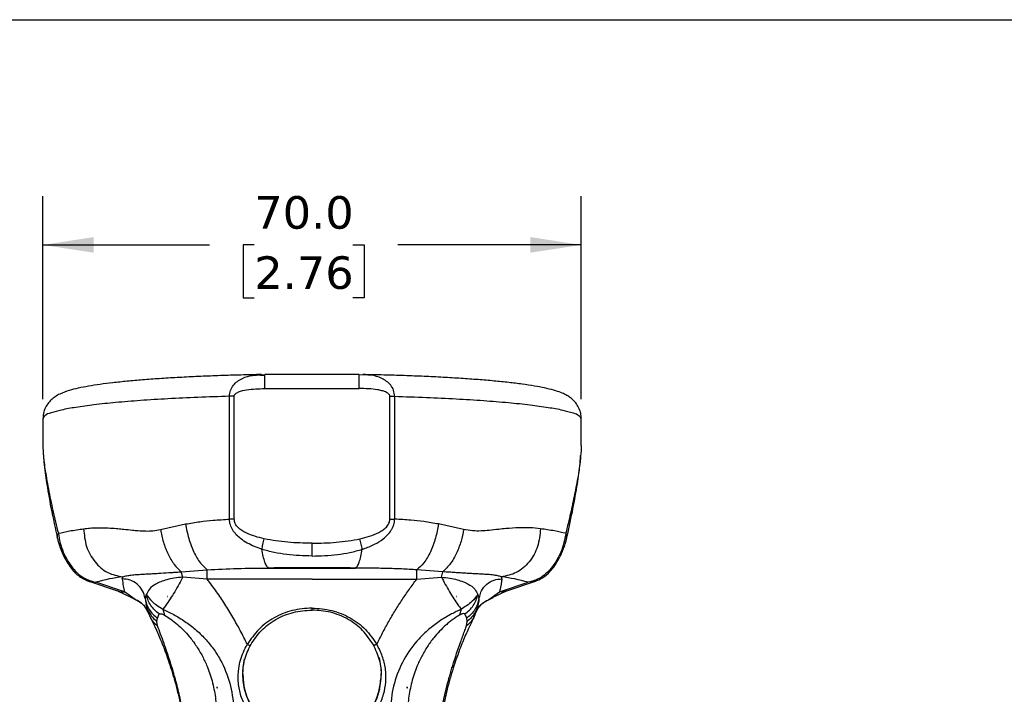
# Model space of a CAD drawing. Header units: millimetres. Extents: x 13 to 546, y 13 to 419.
# Tile 17 of 18: x 290 to 418, y 331 to 419. Entities that reach past the tile are written whole.
import ezdxf

# ---------------------------------------------------------------- set-up
doc = ezdxf.new("R2010")
doc.units = ezdxf.units.MM
doc.header["$LTSCALE"] = 2
doc.linetypes.add('SLD-Solid', pattern=[0])
doc.layers.add('DIMENSIONS', color=140, linetype='SLD-Solid', lineweight=25)
doc.layers.add('TEXT', color=140, linetype='SLD-Solid', lineweight=25)
doc.styles.add('SLDTEXTSTYLE0', font='VERDANA.TTF')
doc.dimstyles.new('SLDDIMSTYLE0', dxfattribs={"dimtxt": 4.316016, "dimasz": 6.604, "dimexe": 0, "dimexo": 0.0625, "dimgap": 1.079004, "dimtad": 0, "dimtih": 1, "dimtoh": 1, "dimrnd": 1e-09, "dimzin": 4, "dimdsep": 46, "dimtxsty": 'SLDTEXTSTYLE0', "dimsah": 1, "dimcen": 0.09, "dimadec": 0, "dimazin": 1, "dimtfac": 1, "dimtofl": 0, "dimtmove": 0, "dimatfit": 3, "dimfxl": 0, "dimfrac": 2, "dimtolj": 1, "dimtzin": 12, "dimarcsym": 0})

# ---------------------------------------------------------------- blocks, each defined once
blk = doc.blocks.new('_D_6')
at = {"layer": 'DIMENSIONS'}
for p, q in [((293.05, 369.75), (293.05, 396.15)), ((363.05, 369.75), (363.05, 396.15)), ((293.05, 389.8), (314.7, 389.8)), ((320.54, 389.8), (319.1, 389.8)), ((319.1, 389.8), (319.1, 382.94)), ((333.37, 389.8), (334.82, 389.8)), ((334.82, 389.8), (334.82, 382.94)), ((363.05, 389.8), (339.22, 389.8)), ((319.1, 382.94), (320.54, 382.94)), ((334.82, 382.94), (333.37, 382.94))]:
    blk.add_line(p, q, dxfattribs=at)
for points in [[(293.05, 389.8), (299.66, 388.79), (299.66, 390.82)], [(363.05, 389.8), (356.45, 390.82), (356.45, 388.79)]]:
    blk.add_solid(points, dxfattribs=at)
at = {"layer": 'DIMENSIONS', "char_height": 4.233, "attachment_point": 1, "style": 'SLDTEXTSTYLE0'}
for s, insert in [('70.0', (320.54, 396.15)), ('2.76', (320.54, 388.32))]:
    blk.add_mtext(s, dxfattribs=dict(at, insert=insert))

msp = doc.modelspace()

# ---------------------------------------------------------------- linework, layer by layer
for p, q in [((320.805, 372.867), (321.475, 372.907)), ((321.953, 372.925), (320.808, 372.833)), ((321.972, 372.838), (321.356, 372.827)), ((334.194, 372.942), (321.897, 372.942)), ((321.921, 372.887), (321.921, 372.915)), ((335.317, 372.875), (334.155, 372.925)), ((334.186, 372.887), (334.186, 372.915)), ((335.317, 372.873), (334.65, 372.909)), ((317.924, 370.12), (317.31, 370.111)), ((317.923, 354.141), (317.924, 370.12)), ((321.921, 371.116), (334.186, 371.116)), ((338.184, 354.141), (338.183, 370.12)), ((338.183, 370.12), (338.797, 370.111)), ((293.054, 367.208), (293.054, 363.735)), ((363.054, 363.712), (363.054, 367.208)), ((308.351, 352.78), (311.611, 353.502)), ((317.923, 354.141), (317.31, 354.133)), ((338.184, 354.141), (338.798, 354.133)), ((347.756, 352.78), (344.496, 353.502)), ((311.028, 347.278), (314.43, 347.535)), ((311.237, 346.581), (311.028, 347.278)), ((322.409, 347.771), (333.698, 347.771)), ((345.079, 347.278), (341.677, 347.535)), ((344.87, 346.581), (345.079, 347.278)), ((299.007, 346.054), (302.743, 344.821)), ((299.071, 346.033), (299.946, 345.914)), ((303.683, 344.682), (299.946, 345.914)), ((314.431, 346.329), (311.237, 346.581)), ((341.676, 346.329), (344.87, 346.581)), ((352.424, 344.682), (356.161, 345.914)), ((353.364, 344.821), (357.101, 346.054)), ((357.036, 346.033), (356.161, 345.914)), ((302.757, 344.817), (304.493, 343.988)), ((305.073, 343.68), (303.683, 344.682)), ((351.034, 343.68), (352.424, 344.682)), ((351.612, 343.987), (353.349, 344.817)), ((304.561, 343.941), (305.52, 343.435)), ((306.285, 344.137), (306.351, 343.976)), ((306.394, 343.978), (306.349, 343.829)), ((306.349, 343.829), (306.379, 343.547)), ((306.385, 343.489), (306.462, 343.122)), ((306.502, 344.344), (306.394, 343.978)), ((309.225, 344.091), (309.225, 344.056)), ((309.225, 344.056), (309.266, 344.056)), ((346.882, 344.056), (346.841, 344.056)), ((346.882, 344.091), (346.882, 344.056)), ((349.605, 344.344), (349.712, 343.983)), ((349.722, 343.489), (349.645, 343.119)), ((349.712, 343.983), (349.758, 343.829)), ((349.758, 343.829), (349.722, 343.489)), ((349.755, 343.981), (349.82, 344.134)), ((349.758, 343.829), (349.856, 344.122)), ((350.587, 343.435), (351.546, 343.942)), ((308.659, 342.408), (308.865, 341.654)), ((328.054, 342.488), (328.054, 342.571)), ((347.448, 342.408), (347.243, 341.654)), ((307.886, 340.832), (307.938, 341.261)), ((307.952, 340.264), (307.886, 340.832)), ((307.938, 341.261), (308.19, 341.804)), ((348.169, 341.261), (347.917, 341.804)), ((348.155, 340.264), (348.222, 340.832)), ((348.222, 340.832), (348.169, 341.261)), ((312.358, 337.97), (312.357, 337.971)), ((312.357, 337.97), (312.357, 337.971)), ((312.357, 337.97), (312.358, 337.97)), ((343.749, 337.97), (343.75, 337.971)), ((343.75, 337.97), (343.749, 337.97)), ((343.75, 337.97), (343.75, 337.971)), ((315.66, 332.178), (315.705, 332.178)), ((315.705, 332.178), (315.705, 332.298)), ((315.705, 332.178), (315.754, 332.178)), ((340.402, 332.178), (340.354, 332.178)), ((340.402, 332.178), (340.402, 332.298)), ((340.447, 332.178), (340.402, 332.178))]:
    msp.add_line(p, q)
at = {"flags": 128}
for points in [[(321.921, 371.116), (321.921, 371.865), (321.921, 372.474), (321.921, 372.849), (321.921, 372.887)], [(334.186, 371.116), (334.186, 371.865), (334.186, 372.474), (334.186, 372.849), (334.186, 372.887)], [(317.31, 354.133), (317.31, 363.081), (317.31, 370.111)], [(338.798, 354.133), (338.797, 363.081), (338.797, 370.111)], [(328.054, 349.338), (328.054, 349.679), (328.054, 350.091), (328.054, 350.543), (328.054, 350.998)], [(314.431, 346.329), (314.43, 347.04), (314.43, 347.535)], [(341.676, 346.329), (341.677, 347.04), (341.677, 347.535)], [(328.054, 346.329), (320.425, 346.329), (314.431, 346.329)], [(328.054, 346.329), (335.682, 346.329), (341.676, 346.329)], [(319.24, 335.974), (319.057, 334.837), (319.023, 334.32)], [(337.089, 333.997), (337.059, 334.745), (336.83, 336.131)]]:
    msp.add_lwpolyline(points, dxfattribs=at)
for centre, radius, start, end in [((328.054, 18.72), 329.099, 89.01718, 90.98282), ((305.827, 326.052), 20.714, 96.61133, 106.4941), ((350.28, 326.052), 20.714, 73.50592, 83.38866), ((327.813, 334.018), 8.759, 180.0201, 212.05396), ((328.294, 334.018), 8.759, 327.94601, 359.97995), ((328.157, 334.079), 8.943, 284.93863, 347.08247)]:
    msp.add_arc(centre, radius, start, end)
for points, knots in [([(321.474, 372.937), (321.26, 372.934), (320.142, 372.914), (318.144, 372.865), (315.512, 372.78), (312.971, 372.675), (310.539, 372.551), (308.232, 372.409), (306.067, 372.25), (304.056, 372.073), (302.21, 371.88), (300.536, 371.669), (299.034, 371.44), (297.689, 371.184), (296.437, 370.874), (295.415, 370.51), (294.646, 370.079), (294.109, 369.654), (293.644, 369.13), (293.278, 368.465), (293.064, 367.8), (293.08, 367.368), (293.087, 367.209)], [0, 0, 0, 0, 0.0210845, 0.1098976, 0.1963684, 0.2798724, 0.3598268, 0.4356873, 0.5069578, 0.5732048, 0.6340782, 0.6893498, 0.7389905, 0.7833645, 0.8238426, 0.8657308, 0.8894472, 0.9101636, 0.932791, 0.9577176, 0.9844934, 1, 1, 1, 1]), ([(317.31, 370.111), (317.34, 370.372), (317.401, 370.891), (317.794, 371.558), (318.342, 372.083), (319.169, 372.56), (320.023, 372.84), (320.642, 372.861), (320.805, 372.867)], [0, 0, 0, 0, 0.1595784, 0.3169865, 0.4618806, 0.6209883, 0.8998885, 1, 1, 1, 1]), ([(363.021, 367.21), (363.027, 367.365), (363.045, 367.799), (362.831, 368.458), (362.475, 369.109), (362.038, 369.613), (361.56, 370.006), (361.024, 370.332), (360.342, 370.64), (359.422, 370.94), (358.268, 371.216), (356.887, 371.472), (355.33, 371.703), (353.576, 371.916), (351.668, 372.109), (349.606, 372.284), (347.397, 372.441), (345.053, 372.58), (342.589, 372.7), (340.022, 372.801), (337.37, 372.881), (335.569, 372.922), (334.656, 372.938), (334.651, 372.938)], [0, 0, 0, 0, 0.015238, 0.0425073, 0.0665723, 0.0879843, 0.107641, 0.1271906, 0.1495222, 0.1810719, 0.222187, 0.2660878, 0.3191509, 0.3769164, 0.4397839, 0.5077122, 0.5804286, 0.6575354, 0.738554, 0.8229482, 0.9101388, 0.9995144, 1, 1, 1, 1]), ([(338.797, 370.111), (338.768, 370.38), (338.713, 370.895), (338.308, 371.562), (337.771, 372.076), (336.916, 372.574), (336.069, 372.848), (335.446, 372.869), (335.317, 372.873)], [0, 0, 0, 0, 0.1640141, 0.3150953, 0.4673438, 0.6171018, 0.9207201, 1, 1, 1, 1]), ([(317.31, 370.111), (315.937, 370.068), (313.27, 369.984), (309.41, 369.799), (305.848, 369.577), (302.641, 369.317), (299.837, 369.028), (297.493, 368.705), (295.605, 368.387), (294.301, 368.003), (293.352, 367.74), (293.138, 367.34), (293.067, 367.208)], [0, 0, 0, 0, 0.1670207, 0.3244896, 0.4699209, 0.6010307, 0.7157792, 0.8124168, 0.8895441, 0.9462226, 0.9823436, 1, 1, 1, 1]), ([(317.924, 370.12), (317.926, 370.148), (317.931, 370.205), (317.981, 370.319), (318.149, 370.509), (318.674, 370.784), (319.962, 371.078), (321.123, 371.101), (321.921, 371.116)], [0, 0, 0, 0, 0.0194547, 0.0400634, 0.0853677, 0.1931222, 0.4452894, 1, 1, 1, 1]), ([(338.183, 370.12), (338.173, 370.177), (338.151, 370.299), (337.954, 370.508), (337.603, 370.697), (337.109, 370.855), (336.369, 371.005), (335.388, 371.101), (334.591, 371.111), (334.186, 371.116)], [0, 0, 0, 0, 0.0397144, 0.0849943, 0.1926907, 0.3150455, 0.4451467, 0.7177095, 1, 1, 1, 1]), ([(338.797, 370.111), (340.17, 370.068), (342.837, 369.984), (346.697, 369.799), (350.259, 369.577), (353.466, 369.317), (356.271, 369.028), (358.614, 368.705), (360.502, 368.387), (361.806, 368.003), (362.755, 367.74), (362.969, 367.34), (363.04, 367.208)], [0, 0, 0, 0, 0.1670207, 0.3244895, 0.4699209, 0.6010307, 0.7157792, 0.8124168, 0.8895441, 0.9462226, 0.9823436, 1, 1, 1, 1]), ([(293.056, 363.735), (293.06, 363.452), (293.066, 362.978), (293.113, 362.507), (293.132, 362.318)], [0, 0, 0, 0, 0.5979387, 1, 1, 1, 1]), ([(363.041, 363.712), (363.043, 363.513), (363.049, 363.073), (363.003, 362.635), (362.979, 362.394)], [0, 0, 0, 0, 0.4506632, 1, 1, 1, 1]), ([(362.979, 362.394), (362.963, 362.19), (362.896, 361.309), (362.632, 359.624), (362.206, 357.321), (361.662, 354.828), (361.253, 353.149), (361.044, 352.288)], [0, 0, 0, 0, 0.0596209, 0.257202, 0.4963876, 0.74197, 1, 1, 1, 1]), ([(361.139, 351.538), (361.401, 352.719), (361.903, 354.981), (362.478, 358.164), (362.855, 360.602), (362.939, 361.957), (362.966, 362.394)], [0, 0, 0, 0, 0.3293023, 0.6305682, 0.8806824, 1, 1, 1, 1]), ([(293.132, 362.318), (293.146, 362.139), (293.191, 361.59), (293.323, 360.632), (293.518, 359.396), (293.763, 358.062), (294.047, 356.663), (294.361, 355.228), (294.7, 353.766), (294.942, 352.782), (295.063, 352.288)], [0, 0, 0, 0, 0.0527463, 0.1615235, 0.2837949, 0.4196737, 0.5596832, 0.7025124, 0.8508225, 1, 1, 1, 1]), ([(293.14, 362.316), (293.145, 362.179), (293.186, 361.115), (293.522, 358.875), (294.109, 355.417), (294.668, 352.893), (294.969, 351.538)], [0, 0, 0, 0, 0.0378237, 0.2917056, 0.6195122, 1, 1, 1, 1]), ([(311.611, 353.502), (312.232, 353.608), (313.421, 353.811), (315.324, 354.007), (316.605, 354.088), (317.31, 354.133)], [0, 0, 0, 0, 0.3292329, 0.6305913, 1, 1, 1, 1]), ([(311.611, 353.502), (311.726, 352.871), (311.955, 351.61), (312.619, 349.9), (313.399, 348.47), (314.12, 347.816), (314.43, 347.535)], [0, 0, 0, 0, 0.2849033, 0.5692543, 0.8148251, 1, 1, 1, 1]), ([(321.527, 350.215), (321.203, 350.328), (320.552, 350.555), (319.631, 351), (318.835, 351.516), (318.203, 352.079), (317.723, 352.682), (317.454, 353.254), (317.33, 353.751), (317.316, 354.006), (317.31, 354.133)], [0, 0, 0, 0, 0.1682318, 0.337446, 0.5000119, 0.6314734, 0.7503484, 0.8752061, 0.9376351, 1, 1, 1, 1]), ([(321.821, 351.567), (321.014, 351.775), (319.804, 352.087), (318.567, 352.869), (318.022, 353.522), (317.956, 353.935), (317.923, 354.141)], [0, 0, 0, 0, 0.5009494, 0.7510441, 0.8759172, 1, 1, 1, 1]), ([(334.286, 351.567), (334.707, 351.671), (335.542, 351.876), (336.55, 352.277), (337.274, 352.705), (337.737, 353.096), (338.101, 353.566), (338.156, 353.952), (338.184, 354.141)], [0, 0, 0, 0, 0.26196162, 0.51928099, 0.6528271, 0.76781423, 0.88599662, 1, 1, 1, 1]), ([(334.58, 350.215), (334.582, 350.216), (334.601, 350.222), (334.666, 350.244), (335.204, 350.427), (336.137, 350.798), (337.17, 351.43), (337.893, 352.066), (338.292, 352.562), (338.539, 353.014), (338.737, 353.487), (338.774, 353.878), (338.798, 354.133)], [0, 0, 0, 0, 0.0010868, 0.0097102, 0.0337408, 0.2795367, 0.5000421, 0.6233193, 0.7502986, 0.8091015, 0.8754351, 1, 1, 1, 1]), ([(344.496, 353.502), (343.856, 353.61), (342.659, 353.812), (340.756, 354.011), (339.495, 354.089), (338.798, 354.133)], [0, 0, 0, 0, 0.33930176, 0.63474315, 1, 1, 1, 1]), ([(344.496, 353.502), (344.384, 352.887), (344.16, 351.645), (343.508, 349.944), (342.729, 348.494), (341.995, 347.825), (341.677, 347.535)], [0, 0, 0, 0, 0.2779282, 0.5605357, 0.809549, 1, 1, 1, 1]), ([(294.985, 351.573), (294.969, 351.607), (294.869, 351.834), (294.974, 352.079), (295.063, 352.288)], [0, 0, 0, 0, 0.1518128, 1, 1, 1, 1]), ([(295.063, 352.288), (295.548, 352.395), (296.636, 352.635), (297.739, 352.794), (298.35, 352.883)], [0, 0, 0, 0, 0.44592015, 1, 1, 1, 1]), ([(295.063, 352.288), (295.132, 351.864), (295.267, 351.031), (295.688, 349.837), (296.234, 348.727), (297.061, 347.546), (298.233, 346.389), (299.395, 346.067), (299.946, 345.914)], [0, 0, 0, 0, 0.1503787, 0.2956625, 0.4424447, 0.5825195, 0.8022669, 1, 1, 1, 1]), ([(298.35, 352.883), (298.624, 352.915), (299.171, 352.981), (300.012, 353.021), (300.886, 353.022), (301.826, 352.981), (302.727, 352.91), (303.69, 352.813), (304.569, 352.721), (305.527, 352.627), (306.422, 352.579), (307.396, 352.597), (308.024, 352.717), (308.351, 352.78)], [0, 0, 0, 0, 0.0823798, 0.1647583, 0.2512124, 0.3435407, 0.4458325, 0.5213348, 0.6329256, 0.7099531, 0.809148, 0.9006739, 1, 1, 1, 1]), ([(298.35, 352.883), (298.426, 352.098), (298.575, 350.547), (299.717, 348.538), (301.376, 347.033), (302.768, 346.761), (303.442, 346.629)], [0, 0, 0, 0, 0.2657486, 0.5250098, 0.7697871, 1, 1, 1, 1]), ([(308.351, 352.78), (308.456, 352.232), (308.667, 351.128), (309.285, 349.601), (310.044, 348.267), (310.72, 347.587), (311.028, 347.278)], [0, 0, 0, 0, 0.2680541, 0.5401063, 0.7902371, 1, 1, 1, 1]), ([(347.756, 352.78), (347.66, 352.269), (347.461, 351.212), (346.873, 349.709), (346.116, 348.331), (345.409, 347.613), (345.079, 347.278)], [0, 0, 0, 0, 0.25019601, 0.51650647, 0.77437683, 1, 1, 1, 1]), ([(357.757, 352.883), (357.29, 352.932), (356.357, 353.031), (354.863, 353.021), (353.524, 352.926), (352.233, 352.795), (351.15, 352.678), (350.016, 352.588), (348.901, 352.571), (348.147, 352.709), (347.756, 352.78)], [0, 0, 0, 0, 0.1402882, 0.2803161, 0.4457228, 0.5413934, 0.6681751, 0.7714953, 0.8814644, 1, 1, 1, 1]), ([(357.757, 352.883), (357.682, 352.098), (357.533, 350.547), (356.391, 348.538), (354.731, 347.033), (353.339, 346.761), (352.665, 346.629)], [0, 0, 0, 0, 0.26574858, 0.52500997, 0.76978713, 1, 1, 1, 1]), ([(361.044, 352.288), (360.977, 351.88), (360.841, 351.048), (360.427, 349.849), (359.872, 348.728), (359.206, 347.765), (358.467, 346.999), (357.505, 346.267), (356.677, 346.05), (356.161, 345.914)], [0, 0, 0, 0, 0.14459, 0.2952662, 0.4426163, 0.582058, 0.7034506, 0.815419, 1, 1, 1, 1]), ([(361.044, 352.288), (360.559, 352.395), (359.471, 352.635), (358.368, 352.794), (357.757, 352.883)], [0, 0, 0, 0, 0.4459196, 1, 1, 1, 1]), ([(361.126, 351.572), (361.139, 351.602), (361.24, 351.828), (361.135, 352.074), (361.044, 352.288)], [0, 0, 0, 0, 0.132488, 1, 1, 1, 1]), ([(294.951, 351.604), (294.991, 351.436), (295.078, 351.079), (295.258, 350.527), (295.481, 349.944), (295.818, 349.192), (296.266, 348.376), (296.969, 347.406), (297.855, 346.537), (298.688, 346.191), (299.069, 346.034)], [0, 0, 0, 0, 0.071588, 0.1528655, 0.2412737, 0.3314065, 0.4952809, 0.6274254, 0.8299104, 1, 1, 1, 1]), ([(321.527, 350.215), (321.548, 350.316), (321.593, 350.529), (321.665, 350.861), (321.741, 351.211), (321.794, 351.448), (321.821, 351.567)], [0, 0, 0, 0, 0.2233646, 0.4728588, 0.7362763, 1, 1, 1, 1]), ([(328.054, 350.998), (327.003, 351.012), (324.911, 351.04), (322.848, 351.392), (321.821, 351.567)], [0, 0, 0, 0, 0.5021639, 1, 1, 1, 1]), ([(328.054, 350.998), (329.104, 351.012), (331.197, 351.04), (333.259, 351.392), (334.286, 351.567)], [0, 0, 0, 0, 0.5021639, 1, 1, 1, 1]), ([(334.58, 350.215), (334.559, 350.317), (334.513, 350.533), (334.416, 350.983), (334.339, 351.332), (334.286, 351.567)], [0, 0, 0, 0, 0.2265201, 0.4774111, 1, 1, 1, 1]), ([(357.038, 346.034), (357.37, 346.166), (358.122, 346.467), (358.968, 347.231), (359.687, 348.152), (360.17, 348.979), (360.548, 349.775), (360.806, 350.416), (361.014, 351.026), (361.111, 351.421), (361.156, 351.604)], [0, 0, 0, 0, 0.1476166, 0.3352703, 0.4645361, 0.6340698, 0.7322123, 0.8309198, 0.9216859, 1, 1, 1, 1]), ([(322.409, 347.771), (322.32, 347.848), (322.089, 348.049), (321.894, 348.594), (321.679, 349.323), (321.581, 349.896), (321.527, 350.215)], [0, 0, 0, 0, 0.1316335, 0.342659, 0.6352016, 1, 1, 1, 1]), ([(328.054, 349.338), (327.502, 349.347), (326.4, 349.364), (324.754, 349.517), (323.117, 349.765), (322.057, 350.065), (321.527, 350.215)], [0, 0, 0, 0, 0.2501613, 0.500243, 0.750205, 1, 1, 1, 1]), ([(328.054, 349.338), (328.605, 349.346), (329.707, 349.363), (331.353, 349.518), (332.99, 349.765), (334.05, 350.065), (334.58, 350.215)], [0, 0, 0, 0, 0.2501682, 0.5002517, 0.7502128, 1, 1, 1, 1]), ([(333.698, 347.771), (333.787, 347.848), (334.019, 348.049), (334.213, 348.594), (334.428, 349.323), (334.526, 349.896), (334.58, 350.215)], [0, 0, 0, 0, 0.1316334, 0.342659, 0.6352015, 1, 1, 1, 1]), ([(303.442, 346.629), (303.454, 346.633), (303.618, 346.692), (303.972, 346.785), (304.562, 346.876), (305.232, 346.932), (305.932, 346.972), (306.622, 347.007), (307.327, 347.045), (308.269, 347.103), (309.149, 347.161), (309.954, 347.211), (310.484, 347.245), (310.846, 347.267), (311.028, 347.278)], [0, 0, 0, 0, 0.004885, 0.0686925, 0.1434804, 0.2393576, 0.3329198, 0.4195758, 0.5108556, 0.6106365, 0.7908053, 0.8576727, 0.9279927, 1, 1, 1, 1]), ([(314.43, 347.535), (315.731, 347.606), (318.389, 347.749), (321.05, 347.764), (322.409, 347.771)], [0, 0, 0, 0, 0.4895505, 1, 1, 1, 1]), ([(341.677, 347.535), (341.016, 347.577), (339.692, 347.662), (337.729, 347.72), (335.73, 347.756), (334.395, 347.766), (333.698, 347.771)], [0, 0, 0, 0, 0.2487493, 0.4984872, 0.7380807, 1, 1, 1, 1]), ([(352.665, 346.629), (352.513, 346.676), (352.179, 346.781), (351.591, 346.869), (350.907, 346.931), (350.187, 346.971), (349.475, 347.008), (348.771, 347.046), (348.065, 347.089), (347.362, 347.134), (346.647, 347.18), (345.883, 347.229), (345.352, 347.261), (345.079, 347.278)], [0, 0, 0, 0, 0.0625946, 0.1373493, 0.2332039, 0.3328283, 0.4208917, 0.5136423, 0.6104584, 0.6989645, 0.7908341, 0.892178, 1, 1, 1, 1]), ([(303.383, 346.372), (303.382, 346.399), (303.381, 346.444), (303.393, 346.51), (303.411, 346.571), (303.432, 346.61), (303.442, 346.629)], [0, 0, 0, 0, 0.296107, 0.5087404, 0.7545944, 1, 1, 1, 1]), ([(306.349, 343.829), (306.263, 344.166), (306.085, 344.861), (305.37, 345.704), (304.429, 346.269), (303.723, 346.339), (303.383, 346.372)], [0, 0, 0, 0, 0.2439298, 0.5027187, 0.7600495, 1, 1, 1, 1]), ([(303.383, 346.372), (303.416, 346.055), (303.477, 345.485), (303.62, 344.929), (303.683, 344.682)], [0, 0, 0, 0, 0.5556778, 1, 1, 1, 1]), ([(311.237, 346.581), (310.868, 346.545), (310.174, 346.476), (309.219, 346.274), (308.416, 346.02), (307.633, 345.653), (306.906, 345.145), (306.623, 344.583), (306.502, 344.344)], [0, 0, 0, 0, 0.2022129, 0.3808743, 0.5330564, 0.6602888, 0.855294, 1, 1, 1, 1]), ([(311.237, 346.581), (311.229, 346.567), (311.163, 346.441), (310.737, 345.637), (309.95, 344.218), (309.081, 343), (308.659, 342.408)], [0, 0, 0, 0, 0.0099424, 0.0866284, 0.5558434, 1, 1, 1, 1]), ([(319.635, 337.827), (319.332, 338.444), (318.74, 339.65), (317.759, 341.401), (316.733, 343.072), (315.628, 344.723), (314.838, 345.783), (314.431, 346.329)], [0, 0, 0, 0, 0.2063915, 0.4035522, 0.6028088, 0.7953681, 1, 1, 1, 1]), ([(336.473, 337.827), (336.718, 338.33), (337.208, 339.338), (338.013, 340.811), (338.86, 342.249), (339.757, 343.65), (340.689, 345.013), (341.349, 345.893), (341.676, 346.329)], [0, 0, 0, 0, 0.1681732, 0.3365487, 0.5041401, 0.669486, 0.8362566, 1, 1, 1, 1]), ([(344.87, 346.581), (345.239, 346.545), (345.933, 346.476), (346.889, 346.274), (347.691, 346.02), (348.475, 345.653), (349.201, 345.145), (349.484, 344.583), (349.605, 344.344)], [0, 0, 0, 0, 0.2022128, 0.3808742, 0.5330564, 0.6602888, 0.855294, 1, 1, 1, 1]), ([(344.87, 346.581), (345.04, 346.265), (345.382, 345.625), (345.919, 344.691), (346.453, 343.808), (346.965, 343.053), (347.3, 342.606), (347.448, 342.408)], [0, 0, 0, 0, 0.2189722, 0.4432563, 0.6585217, 0.848837, 1, 1, 1, 1]), ([(349.856, 344.122), (349.92, 344.357), (350.079, 344.948), (350.74, 345.702), (351.677, 346.27), (352.384, 346.339), (352.725, 346.372)], [0, 0, 0, 0, 0.1842017, 0.4633906, 0.7410515, 1, 1, 1, 1]), ([(352.725, 346.372), (352.72, 346.319), (352.711, 346.223), (352.697, 346.08), (352.68, 345.942), (352.65, 345.72), (352.61, 345.484), (352.561, 345.237), (352.525, 345.075), (352.491, 344.938), (352.459, 344.813), (352.437, 344.729), (352.424, 344.682)], [0, 0, 0, 0, 0.09287814, 0.16774231, 0.25201548, 0.33556637, 0.55851817, 0.66933304, 0.77426261, 0.84903414, 0.9152249, 1, 1, 1, 1]), ([(352.725, 346.372), (352.725, 346.399), (352.726, 346.444), (352.714, 346.51), (352.696, 346.571), (352.675, 346.61), (352.665, 346.629)], [0, 0, 0, 0, 0.2961073, 0.5087409, 0.7545973, 1, 1, 1, 1]), ([(302.748, 344.83), (302.768, 344.82), (303.052, 344.678), (303.379, 344.68), (303.683, 344.682)], [0, 0, 0, 0, 0.0708992, 1, 1, 1, 1]), ([(353.359, 344.83), (353.339, 344.82), (353.056, 344.678), (352.728, 344.68), (352.424, 344.682)], [0, 0, 0, 0, 0.070901, 1, 1, 1, 1]), ([(305.073, 343.68), (304.888, 343.753), (304.677, 343.837), (304.508, 343.983), (304.489, 344)], [0, 0, 0, 0, 0.8826404, 1, 1, 1, 1]), ([(306.745, 341.975), (306.662, 342.16), (306.494, 342.534), (306.101, 343.015), (305.628, 343.417), (305.257, 343.593), (305.073, 343.68)], [0, 0, 0, 0, 0.247151, 0.4996894, 0.7523986, 1, 1, 1, 1]), ([(305.583, 343.366), (305.698, 343.296), (306, 343.113), (306.447, 342.644), (306.655, 342.187), (306.773, 341.93)], [0, 0, 0, 0, 0.21141, 0.5567432, 1, 1, 1, 1]), ([(306.349, 343.829), (306.402, 343.579), (306.509, 343.074), (306.86, 342.375), (307.33, 341.747), (307.736, 341.422), (307.938, 341.261)], [0, 0, 0, 0, 0.2464214, 0.4982689, 0.751031, 1, 1, 1, 1]), ([(306.441, 343.127), (306.494, 342.851), (306.612, 342.246), (306.869, 341.684), (307.009, 341.379)], [0, 0, 0, 0, 0.4553784, 1, 1, 1, 1]), ([(306.502, 344.344), (306.73, 344.028), (307.117, 343.491), (307.898, 342.896), (308.392, 342.579), (308.659, 342.408)], [0, 0, 0, 0, 0.3974918, 0.6742112, 1, 1, 1, 1]), ([(308.19, 341.804), (307.985, 341.961), (307.569, 342.278), (307.078, 342.897), (306.698, 343.589), (306.567, 344.094), (306.502, 344.344)], [0, 0, 0, 0, 0.24769758, 0.50027493, 0.75270154, 1, 1, 1, 1]), ([(309.266, 344.056), (309.258, 344.062), (309.245, 344.074), (309.231, 344.085), (309.225, 344.091)], [0, 0, 0, 0, 0.55998712, 1, 1, 1, 1]), ([(346.841, 344.056), (346.849, 344.062), (346.863, 344.074), (346.876, 344.085), (346.882, 344.091)], [0, 0, 0, 0, 0.55998712, 1, 1, 1, 1]), ([(349.605, 344.344), (349.377, 344.027), (348.966, 343.458), (348.174, 342.875), (347.681, 342.558), (347.448, 342.408)], [0, 0, 0, 0, 0.3975705, 0.7156249, 1, 1, 1, 1]), ([(347.917, 341.804), (348.123, 341.961), (348.538, 342.279), (349.029, 342.897), (349.409, 343.589), (349.54, 344.094), (349.605, 344.344)], [0, 0, 0, 0, 0.2478449, 0.5004699, 0.7528458, 1, 1, 1, 1]), ([(349.758, 343.829), (349.705, 343.579), (349.598, 343.073), (349.246, 342.374), (348.776, 341.746), (348.371, 341.422), (348.169, 341.261)], [0, 0, 0, 0, 0.24663547, 0.49855652, 0.75124756, 1, 1, 1, 1]), ([(349.337, 341.936), (349.433, 342.151), (349.612, 342.555), (350.02, 343.009), (350.324, 343.27), (350.495, 343.35), (350.516, 343.359)], [0, 0, 0, 0, 0.3721762, 0.6993996, 0.9630816, 1, 1, 1, 1]), ([(349.362, 341.975), (349.441, 342.15), (349.601, 342.511), (349.981, 342.988), (350.457, 343.404), (350.84, 343.587), (351.034, 343.68)], [0, 0, 0, 0, 0.2341959, 0.4819096, 0.7389527, 1, 1, 1, 1]), ([(351.034, 343.68), (351.214, 343.751), (351.423, 343.835), (351.592, 343.98), (351.616, 344)], [0, 0, 0, 0, 0.85841349, 1, 1, 1, 1]), ([(306.462, 343.122), (306.485, 342.991), (306.554, 342.601), (306.84, 341.998), (307.287, 341.344), (307.687, 341.001), (307.886, 340.832)], [0, 0, 0, 0, 0.143824, 0.4298789, 0.7170905, 1, 1, 1, 1]), ([(308.659, 342.408), (308.889, 342.302), (309.366, 342.083), (310.075, 341.713), (310.803, 341.295), (311.749, 340.686), (312.904, 339.813), (314.138, 338.63), (315.233, 337.299), (316.426, 335.422), (317.469, 332.849), (317.875, 330.133), (317.828, 327.974), (317.612, 326.38), (317.227, 324.849), (316.77, 323.629), (316.34, 322.711), (315.986, 322.058), (315.612, 321.442), (315.336, 321.054), (315.201, 320.864)], [0, 0, 0, 0, 0.0293873, 0.060685, 0.0925614, 0.1264619, 0.1908132, 0.2598101, 0.3238805, 0.3897789, 0.5166528, 0.6419968, 0.704646, 0.7660893, 0.8277622, 0.8869869, 0.9166474, 0.944968, 0.9729381, 1, 1, 1, 1]), ([(328.054, 342.571), (327.186, 342.508), (325.465, 342.383), (323.079, 341.384), (321.02, 339.889), (320.093, 338.509), (319.635, 337.827)], [0, 0, 0, 0, 0.2566767, 0.5096707, 0.7575405, 1, 1, 1, 1]), ([(320.078, 337.796), (320.511, 338.444), (321.386, 339.755), (323.335, 341.176), (325.595, 342.13), (327.23, 342.25), (328.054, 342.31)], [0, 0, 0, 0, 0.2425567, 0.489858, 0.742902, 1, 1, 1, 1]), ([(328.054, 342.571), (328.921, 342.508), (330.644, 342.383), (333.029, 341.383), (335.087, 339.889), (336.014, 338.51), (336.473, 337.827)], [0, 0, 0, 0, 0.2568775, 0.5099666, 0.7573824, 1, 1, 1, 1]), ([(328.054, 342.31), (328.054, 342.307), (328.054, 342.294), (328.054, 342.36), (328.054, 342.397), (328.054, 342.454), (328.054, 342.488)], [0, 0, 0, 0, 0.0320818, 0.177894, 0.5109671, 1, 1, 1, 1]), ([(336.03, 337.796), (335.597, 338.443), (334.723, 339.752), (332.758, 341.187), (330.493, 342.137), (328.857, 342.253), (328.054, 342.31)], [0, 0, 0, 0, 0.2421206, 0.4893577, 0.7493915, 1, 1, 1, 1]), ([(347.448, 342.408), (347.346, 342.361), (347.086, 342.242), (346.613, 342.015), (345.995, 341.693), (345.299, 341.289), (344.335, 340.672), (343.193, 339.8), (341.547, 338.223), (339.888, 335.938), (338.641, 332.853), (338.233, 330.144), (338.278, 327.986), (338.491, 326.404), (338.876, 324.865), (339.417, 323.415), (340.086, 322.062), (340.638, 321.256), (340.907, 320.864)], [0, 0, 0, 0, 0.01302, 0.03312781, 0.06066877, 0.09368849, 0.12628972, 0.19321689, 0.2596281, 0.3896593, 0.51668769, 0.64136887, 0.70376478, 0.76618156, 0.82576535, 0.88705305, 0.94500566, 1, 1, 1, 1]), ([(349.645, 343.119), (349.622, 342.99), (349.553, 342.6), (349.267, 341.998), (348.82, 341.344), (348.42, 341.001), (348.222, 340.832)], [0, 0, 0, 0, 0.1431133, 0.4294005, 0.7168512, 1, 1, 1, 1]), ([(349.098, 341.377), (349.238, 341.683), (349.495, 342.244), (349.612, 342.849), (349.666, 343.125)], [0, 0, 0, 0, 0.54488122, 1, 1, 1, 1]), ([(306.989, 341.416), (307.117, 341.195), (307.372, 340.756), (307.759, 340.427), (307.952, 340.264)], [0, 0, 0, 0, 0.50256944, 1, 1, 1, 1]), ([(306.99, 341.417), (307.093, 341.209), (307.31, 340.77), (307.644, 340.062), (307.997, 339.28), (308.377, 338.39), (308.77, 337.41), (309.189, 336.288), (309.611, 335.058), (310.038, 333.679), (310.443, 332.203), (310.812, 330.646), (311.131, 329.06), (311.386, 327.51), (311.582, 326.001), (311.706, 324.732), (311.782, 323.665), (311.828, 322.818), (311.845, 322.263), (311.854, 321.995)], [0, 0, 0, 0, 0.0345174, 0.0726908, 0.1163305, 0.1621532, 0.2164824, 0.2732011, 0.3401983, 0.4098333, 0.4877454, 0.5676565, 0.6475863, 0.728139, 0.8011443, 0.8738081, 0.9175735, 0.960102, 1, 1, 1, 1]), ([(308.19, 341.804), (308.269, 341.823), (308.416, 341.857), (308.599, 341.785), (308.743, 341.722), (308.823, 341.678), (308.865, 341.654)], [0, 0, 0, 0, 0.3338478, 0.6167845, 0.7985287, 1, 1, 1, 1]), ([(308.865, 341.654), (309.143, 341.481), (309.73, 341.116), (310.844, 340.224), (311.939, 339.102), (312.962, 337.737), (313.719, 336.487), (314.462, 334.933), (315.096, 333.094), (315.524, 330.96), (315.695, 328.793), (315.576, 327.356), (315.516, 326.64)], [0, 0, 0, 0, 0.0568117, 0.1195561, 0.2467499, 0.3271162, 0.4146624, 0.4994677, 0.625028, 0.7505184, 0.8757444, 1, 1, 1, 1]), ([(347.243, 341.654), (347.092, 341.564), (346.783, 341.378), (346.337, 341.066), (345.887, 340.721), (345.305, 340.229), (344.619, 339.565), (343.81, 338.638), (343.026, 337.556), (342.292, 336.303), (341.581, 334.77), (340.976, 332.953), (340.635, 331.203), (340.496, 329.795), (340.46, 328.737), (340.484, 327.687), (340.555, 326.988), (340.591, 326.64)], [0, 0, 0, 0, 0.0303831, 0.0624939, 0.0941467, 0.1285277, 0.1944222, 0.2593032, 0.3413641, 0.4254632, 0.5104085, 0.6335266, 0.7561256, 0.8182289, 0.8784435, 0.9393662, 1, 1, 1, 1]), ([(349.117, 341.417), (349.014, 341.209), (348.797, 340.771), (348.463, 340.063), (348.11, 339.28), (347.73, 338.39), (347.336, 337.409), (346.917, 336.286), (346.495, 335.055), (346.069, 333.676), (345.664, 332.2), (345.294, 330.644), (344.976, 329.058), (344.721, 327.508), (344.525, 325.999), (344.408, 324.804), (344.34, 323.878), (344.301, 323.231), (344.272, 322.603), (344.26, 322.195), (344.254, 321.995)], [0, 0, 0, 0, 0.0345059, 0.0726697, 0.1162772, 0.1621659, 0.2165765, 0.2733515, 0.3403581, 0.4099777, 0.4878746, 0.5677755, 0.6476736, 0.7282123, 0.801241, 0.8738386, 0.9066518, 0.9393181, 0.9702278, 1, 1, 1, 1]), ([(347.917, 341.804), (347.852, 341.823), (347.724, 341.86), (347.551, 341.801), (347.392, 341.737), (347.297, 341.684), (347.243, 341.654)], [0, 0, 0, 0, 0.27759235, 0.54324578, 0.74070209, 1, 1, 1, 1]), ([(349.117, 341.417), (348.991, 341.198), (348.736, 340.758), (348.35, 340.429), (348.155, 340.264)], [0, 0, 0, 0, 0.49761898, 1, 1, 1, 1]), ([(311.663, 326.64), (311.545, 327.4), (311.31, 328.907), (310.841, 331.135), (310.309, 333.252), (309.816, 334.939), (309.414, 336.199), (309.111, 337.102), (308.764, 338.089), (308.38, 339.139), (308.09, 339.9), (307.952, 340.264)], [0, 0, 0, 0, 0.1629687, 0.3232903, 0.4825894, 0.6255261, 0.695726, 0.7630574, 0.8273246, 0.9175874, 1, 1, 1, 1]), ([(344.444, 326.64), (344.479, 326.88), (344.552, 327.375), (344.675, 328.123), (344.837, 329.03), (345.044, 330.074), (345.378, 331.587), (345.718, 332.927), (346.047, 334.097), (346.246, 334.77), (346.485, 335.55), (346.768, 336.426), (347.094, 337.383), (347.4, 338.245), (347.679, 339.005), (347.924, 339.658), (348.081, 340.07), (348.155, 340.264)], [0, 0, 0, 0, 0.0514414, 0.1060036, 0.1606609, 0.2467727, 0.3316771, 0.4890921, 0.5397248, 0.5893149, 0.6377928, 0.7127274, 0.7842819, 0.8522172, 0.9065043, 0.9560945, 1, 1, 1, 1]), ([(323.147, 325.869), (322.801, 326.08), (322.109, 326.501), (321.187, 327.295), (320.233, 328.337), (319.355, 329.682), (318.697, 331.329), (318.4, 333.03), (318.457, 334.53), (318.731, 335.791), (319.1, 336.842), (319.455, 337.497), (319.635, 337.827)], [0, 0, 0, 0, 0.0870937, 0.1744382, 0.2614005, 0.3911532, 0.5183706, 0.6414636, 0.760816, 0.8395178, 0.9190856, 1, 1, 1, 1]), ([(319.057, 333.669), (319.068, 334.154), (319.085, 334.869), (319.369, 336.278), (319.772, 337.142), (320.078, 337.796)], [0, 0, 0, 0, 0.3380282, 0.4987577, 1, 1, 1, 1]), ([(319.635, 337.827), (319.686, 337.805), (319.782, 337.763), (319.914, 337.737), (320.03, 337.732), (320.064, 337.778), (320.078, 337.796)], [0, 0, 0, 0, 0.34652867, 0.65338932, 0.86711491, 1, 1, 1, 1]), ([(332.961, 325.869), (332.977, 325.878), (333.126, 325.963), (333.647, 326.273), (334.474, 326.883), (335.184, 327.576), (335.568, 328.021), (335.676, 328.153), (336.101, 328.679), (336.762, 329.703), (337.398, 331.312), (337.704, 332.986), (337.653, 334.673), (337.302, 336.062), (336.909, 337.014), (336.664, 337.492), (336.529, 337.73), (336.489, 337.799), (336.477, 337.82), (336.473, 337.827)], [0, 0, 0, 0, 0.0039616, 0.0371301, 0.1306943, 0.2247984, 0.2502433, 0.2575975, 0.2613825, 0.3961334, 0.5184295, 0.6322844, 0.7609272, 0.8791605, 0.9390779, 0.9828591, 0.9948121, 0.9982553, 1, 1, 1, 1]), ([(336.473, 337.827), (336.418, 337.804), (336.319, 337.761), (336.185, 337.735), (336.073, 337.734), (336.041, 337.779), (336.03, 337.796)], [0, 0, 0, 0, 0.3671272, 0.6740909, 0.8761318, 1, 1, 1, 1]), ([(336.992, 333.316), (337.013, 333.431), (337.164, 334.247), (336.909, 335.835), (336.324, 337.14), (336.03, 337.796)], [0, 0, 0, 0, 0.0753928, 0.5351344, 1, 1, 1, 1]), ([(320.389, 329.37), (320.017, 330.057), (319.289, 331.403), (319.133, 332.924), (319.057, 333.669)], [0, 0, 0, 0, 0.5105238, 1, 1, 1, 1]), ([(335.718, 329.37), (336.094, 330.055), (336.772, 331.292), (336.924, 332.691), (336.992, 333.316)], [0, 0, 0, 0, 0.5534335, 1, 1, 1, 1]), ([(315.705, 332.298), (315.697, 332.275), (315.682, 332.235), (315.667, 332.195), (315.66, 332.178)], [0, 0, 0, 0, 0.5664193, 1, 1, 1, 1]), ([(315.705, 332.298), (315.714, 332.275), (315.73, 332.235), (315.746, 332.195), (315.754, 332.178)], [0, 0, 0, 0, 0.5600394, 1, 1, 1, 1]), ([(340.402, 332.298), (340.393, 332.275), (340.377, 332.235), (340.361, 332.195), (340.354, 332.178)], [0, 0, 0, 0, 0.5600421, 1, 1, 1, 1]), ([(340.402, 332.298), (340.411, 332.275), (340.425, 332.235), (340.441, 332.195), (340.447, 332.178)], [0, 0, 0, 0, 0.5664219, 1, 1, 1, 1])]:
    msp.add_open_spline(points, degree=3, knots=knots)
at = {"layer": 'TEXT'}
msp.add_line((12.7, 419.1), (546.1, 419.1), dxfattribs=at)

# ---------------------------------------------------------------- dimensions: what is measured, and where the dimension line sits
at = {"layer": 'DIMENSIONS'}
dim = msp.add_linear_dim(base=(363.054, 389.804), p1=(293.054, 367.208), p2=(363.054, 367.208), angle=0, dimstyle='SLDDIMSTYLE0', dxfattribs=at)
dim.commit()
dim.dimension.update_dxf_attribs({"geometry": '_D_6', "text_midpoint": (326.958, 389.804), "dimtype": 160})

doc.saveas('drawing.dxf')
